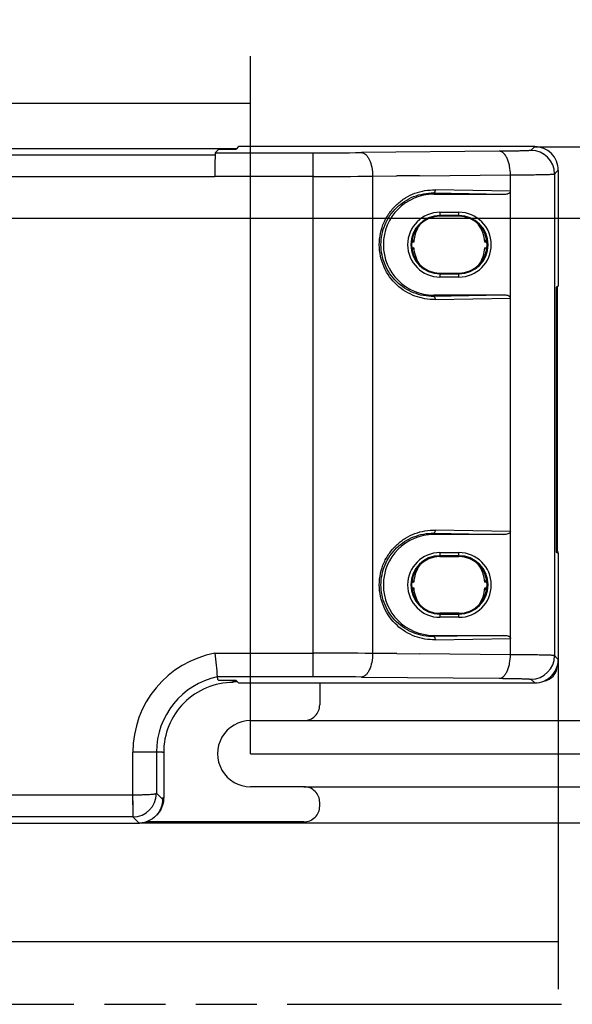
# Model space of a CAD drawing. Header units: millimetres. Extents: x 0 to 210, y 0 to 297.
# Tile 8 of 17: x 104 to 121, y 133 to 164. Entities that reach past the tile are written whole.
import ezdxf
from ezdxf.enums import TextEntityAlignment as Align

# ---------------------------------------------------------------- set-up
doc = ezdxf.new("R2010")
doc.units = ezdxf.units.MM
doc.header["$LTSCALE"] = 19.36
doc.linetypes.add('PHANTOM', pattern=[0.8, 0.45, -0.05, 0.1, -0.05, 0.1, -0.05])
doc.layers.get('0').update_dxf_attribs({"linetype": 'CONTINUOUS'})
doc.layers.add('DEFAULT_3', color=7, linetype='PHANTOM')
doc.layers.add('Z_DIM_2D', color=7, linetype='CONTINUOUS')
doc.styles.add('TEXTSTYLE_3', font='helveticaneueltw1g-ltcn.otf')
doc.dimstyles.new('DIMSTYLE_1', dxfattribs={"dimtxt": 2.1, "dimasz": 3.5, "dimexe": 1.5, "dimexo": 0, "dimgap": 0.525, "dimtad": 1, "dimdec": 0, "dimlfac": 2, "dimdsep": 46, "dimtxsty": 'TEXTSTYLE_3', "dimcen": 0.09, "dimclrt": 5, "dimadec": 0, "dimazin": 0, "dimtp": 0.5, "dimtm": 0.5, "dimtfac": 1, "dimtdec": 0, "dimtofl": 0, "dimtmove": 0, "dimatfit": 3, "dimfxl": 0, "dimtolj": 1, "dimarcsym": 0})
doc.dimstyles.new('DIMSTYLE_2', dxfattribs={"dimtxt": 2.1, "dimasz": 3.5, "dimexe": 1.5, "dimexo": 0, "dimgap": 0.525, "dimtad": 1, "dimdec": 0, "dimlfac": 2, "dimdsep": 46, "dimtxsty": 'TEXTSTYLE_3', "dimcen": 0.09, "dimclrt": 5, "dimadec": 0, "dimazin": 0, "dimtp": 0.3, "dimtm": 0.3, "dimtfac": 1, "dimtdec": 0, "dimtofl": 0, "dimtmove": 0, "dimatfit": 3, "dimfxl": 0, "dimtolj": 1, "dimarcsym": 0})
doc.dimstyles.new('DIMSTYLE_3', dxfattribs={"dimtxt": 2.1, "dimasz": 3.5, "dimexe": 1.5, "dimexo": 0, "dimgap": 0.525, "dimtad": 1, "dimdec": 3, "dimlfac": 2, "dimdsep": 46, "dimtxsty": 'TEXTSTYLE_3', "dimcen": 0.09, "dimclrt": 5, "dimadec": 0, "dimazin": 0, "dimtp": 0.3, "dimtm": 0.3, "dimtfac": 1, "dimtdec": 3, "dimtofl": 0, "dimtmove": 0, "dimatfit": 3, "dimfxl": 0, "dimtolj": 1, "dimarcsym": 0})
doc.dimstyles.new('DIMSTYLE_4', dxfattribs={"dimtxt": 2.1, "dimasz": 3.5, "dimexe": 1.5, "dimexo": 0, "dimgap": 0.525, "dimtad": 1, "dimdec": 3, "dimlfac": 2, "dimdsep": 46, "dimtxsty": 'TEXTSTYLE_3', "dimcen": 0.09, "dimclrt": 5, "dimadec": 0, "dimazin": 0, "dimtp": 0.1, "dimtm": 0.1, "dimtfac": 1, "dimtdec": 3, "dimtofl": 0, "dimtmove": 0, "dimatfit": 3, "dimfxl": 0, "dimtolj": 1, "dimarcsym": 0})
doc.dimstyles.new('DIMSTYLE_5', dxfattribs={"dimtxt": 2.1, "dimasz": 3.5, "dimexe": 1.5, "dimexo": 0, "dimgap": 0.525, "dimtad": 1, "dimdec": 1, "dimlfac": 2, "dimdsep": 46, "dimtxsty": 'TEXTSTYLE_3', "dimcen": 0.09, "dimclrt": 5, "dimadec": 0, "dimazin": 0, "dimtp": 0.3, "dimtm": 0.3, "dimtfac": 1, "dimtdec": 1, "dimtofl": 0, "dimtmove": 0, "dimatfit": 3, "dimfxl": 0, "dimtolj": 1, "dimarcsym": 0})

# ---------------------------------------------------------------- blocks, each defined once
blk = doc.blocks.new('*D1')
at = {"layer": 'Z_DIM_2D', "color": 2, "linetype": 'Continuous'}
for p, q in [((120.692, 143.631), (120.692, 133.16)), ((57.146, 139.11), (57.146, 133.16)), ((57.146, 134.66), (88.919, 134.66)), ((120.692, 134.66), (88.919, 134.66))]:
    blk.add_line(p, q, dxfattribs=at)
at = {"layer": 'Z_DIM_2D', "color": 5, "linetype": 'Continuous', "style": 'TEXTSTYLE_3'}
blk.add_text('127', height=2.1, dxfattribs=at).set_placement((88.919, 135.185), align=Align.CENTER)
blk = doc.blocks.new('_NONE')
blk = doc.blocks.new('*D2')
at = {"layer": 'Z_DIM_2D', "color": 2, "linetype": 'Continuous'}
for p, q in [((119.942, 159.902), (137.715, 159.902)), ((136.215, 159.902), (136.215, 149.168)), ((136.215, 138.435), (136.215, 149.168)), ((107.366, 138.435), (137.715, 138.435))]:
    blk.add_line(p, q, dxfattribs=at)
at = {"layer": 'Z_DIM_2D', "color": 5, "linetype": 'Continuous', "style": 'TEXTSTYLE_3'}
blk.add_text('43', height=2.1, rotation=90, dxfattribs=at).set_placement((135.69, 149.168), align=Align.CENTER)
blk = doc.blocks.new('*D3')
at = {"layer": 'Z_DIM_2D', "color": 2, "linetype": 'Continuous'}
for p, q in [((67.167, 157.635), (132.911, 157.635)), ((131.411, 157.635), (131.411, 149.135)), ((131.411, 140.635), (131.411, 149.135)), ((110.915, 140.635), (132.911, 140.635))]:
    blk.add_line(p, q, dxfattribs=at)
at = {"layer": 'Z_DIM_2D', "color": 5, "linetype": 'Continuous', "style": 'TEXTSTYLE_3'}
blk.add_text('34', height=2.1, rotation=90, dxfattribs=at).set_placement((130.886, 149.135), align=Align.CENTER)
blk = doc.blocks.new('*D4')
at = {"layer": 'Z_DIM_2D', "color": 2, "linetype": 'Continuous'}
for p, q in [((126.475, 140.635), (126.475, 147.518)), ((112.611, 141.685), (127.975, 141.685)), ((126.475, 141.685), (126.475, 140.635)), ((126.475, 139.585), (126.475, 140.635)), ((112.611, 139.585), (127.975, 139.585))]:
    blk.add_line(p, q, dxfattribs=at)
at = {"layer": 'Z_DIM_2D', "color": 5, "linetype": 'Continuous', "style": 'TEXTSTYLE_3'}
blk.add_text('4.2', height=2.1, rotation=90, dxfattribs=at).set_placement((125.95, 143.991))
blk = doc.blocks.new('*D6')
at = {"layer": 'Z_DIM_2D', "color": 2, "linetype": 'Continuous'}
for p, q in [((67.167, 157.635), (67.167, 162.776)), ((110.915, 140.635), (110.915, 162.776)), ((67.167, 161.276), (89.041, 161.276)), ((110.915, 161.276), (89.041, 161.276))]:
    blk.add_line(p, q, dxfattribs=at)
at = {"layer": 'Z_DIM_2D', "color": 5, "linetype": 'Continuous', "style": 'TEXTSTYLE_3'}
blk.add_text('87.5', height=2.1, dxfattribs=at).set_placement((89.041, 161.801), align=Align.CENTER)

msp = doc.modelspace()

# ---------------------------------------------------------------- linework, layer by layer
at = {"color": 7, "linetype": 'Continuous'}
for p, q in [((110.4683, 159.83468), (70.41892, 159.83465)), ((109.7933, 159.70741), (109.90772, 159.82183)), ((109.90772, 159.82183), (110.45544, 159.82183)), ((110.53588, 159.90226), (110.45544, 159.82183)), ((119.94171, 159.90226), (110.5358, 159.90226)), ((120.69155, 159.15066), (120.69155, 155.47864)), ((109.78044, 158.95752), (109.78044, 158.93992)), ((115.55768, 158.98192), (116.28276, 158.98864)), ((115.55768, 158.98192), (115.55768, 158.97135)), ((116.28276, 158.9781), (116.28276, 158.98864)), ((120.59903, 159.05984), (120.59903, 159.0711)), ((119.17095, 155.09372), (119.17095, 158.48832)), ((116.73276, 158.39103), (118.96506, 158.39103)), ((117.53276, 157.69103), (116.93276, 157.69103)), ((116.93276, 155.89103), (117.53276, 155.89103)), ((120.69155, 155.47864), (120.62475, 155.44525)), ((120.62475, 155.44525), (120.62475, 147.02847)), ((120.65773, 155.46174), (120.65773, 147.0697)), ((118.96506, 155.19103), (116.73276, 155.19103)), ((116.77985, 155.04924), (119.17097, 155.0936)), ((118.96506, 147.59103), (116.73276, 147.59103)), ((119.17097, 147.68845), (116.77985, 147.73281)), ((119.17095, 144.29372), (119.17095, 147.68833)), ((116.93276, 146.89103), (117.53276, 146.89103)), ((120.63538, 147.08497), (120.62475, 147.09029)), ((120.69155, 146.99508), (120.69155, 143.63139)), ((117.53276, 145.09103), (116.93276, 145.09103)), ((116.73276, 144.39103), (118.96506, 144.39103)), ((115.55768, 143.8107), (115.55768, 143.80013)), ((116.28278, 143.79342), (115.55768, 143.80013)), ((116.28278, 143.79342), (116.28278, 143.80395)), ((120.59903, 143.72221), (120.59903, 143.71095)), ((109.85811, 143.07464), (109.86584, 143.00211)), ((109.90772, 142.96023), (109.86584, 143.00211)), ((110.45544, 142.96023), (109.90772, 142.96023)), ((110.36503, 142.8989), (110.36503, 142.93465)), ((110.36524, 142.92394), (110.49172, 142.92394)), ((110.48102, 142.93464), (110.36657, 142.93464)), ((110.53588, 142.87979), (110.45544, 142.96023)), ((110.53588, 142.87979), (119.94172, 142.87979)), ((113.11066, 142.87979), (113.11066, 142.18472)), ((110.91503, 141.68472), (112.61058, 141.68472)), ((108.11893, 140.67143), (108.11893, 140.68464)), ((108.15043, 140.67146), (108.11893, 140.67143)), ((108.15043, 140.67146), (108.15471, 140.6692)), ((108.15471, 140.6692), (108.15471, 139.22175)), ((112.61074, 139.58472), (110.91503, 139.58472)), ((98.27248, 139.33091), (107.17498, 139.33091)), ((108.11893, 139.21153), (108.11893, 139.23831)), ((108.11893, 139.21153), (108.11893, 139.18606)), ((113.11066, 138.97043), (113.11066, 139.0848)), ((107.17421, 138.62948), (107.3652, 138.43556)), ((112.60924, 138.47049), (107.59352, 138.47049)), ((67.38249, 138.43468), (107.3661, 138.43468))]:
    msp.add_line(p, q, dxfattribs=at)
at = {"color": 9, "linetype": 'Continuous'}
for p, q in [((109.7933, 159.70741), (112.90843, 159.70741)), ((112.90776, 143.07464), (112.90776, 159.70741)), ((118.81782, 159.75489), (114.43781, 159.71409)), ((119.94172, 159.90226), (119.82329, 159.78358)), ((98.26047, 159.6398), (109.79245, 159.6398)), ((120.68803, 159.15006), (120.69155, 159.15066)), ((109.78044, 158.93992), (98.27248, 158.93992)), ((112.9261, 158.95753), (109.78044, 158.95752)), ((114.79098, 158.96421), (115.55768, 158.97135)), ((114.79098, 158.96421), (114.79098, 143.81785)), ((116.28276, 158.9781), (119.17093, 159.00499)), ((119.17093, 158.48821), (119.17093, 159.00499)), ((120.57285, 159.03408), (120.59903, 159.05984)), ((120.57285, 159.03408), (120.57285, 143.74796)), ((119.17093, 158.48821), (116.77984, 158.53259)), ((116.73276, 158.43263), (118.96506, 158.39103)), ((116.73276, 158.43263), (116.73276, 158.39103)), ((116.93276, 157.81919), (117.53276, 157.81919)), ((116.93276, 157.81919), (116.93276, 157.69103)), ((117.53276, 157.71925), (116.93276, 157.71925)), ((117.53276, 157.69103), (117.53276, 157.81919)), ((116.0981, 156.8744), (116.03815, 156.8744)), ((116.03923, 156.69509), (116.0981, 156.69509)), ((118.42717, 156.8744), (118.35955, 156.8744)), ((118.35955, 156.69509), (118.4266, 156.69509)), ((116.93276, 155.89103), (116.93276, 155.76286)), ((116.93276, 155.8628), (117.53276, 155.8628)), ((117.53276, 155.76286), (116.93276, 155.76286)), ((117.53276, 155.76286), (117.53276, 155.89103)), ((118.96506, 155.19103), (116.73276, 155.14943)), ((116.73276, 155.19103), (116.73276, 155.14943)), ((119.17097, 147.68845), (119.17097, 155.0936)), ((116.73276, 147.63263), (118.96506, 147.59103)), ((116.73276, 147.63263), (116.73276, 147.59103)), ((116.93276, 147.01919), (117.53276, 147.01919)), ((116.93276, 147.01919), (116.93276, 146.89103)), ((117.53276, 146.91925), (116.93276, 146.91925)), ((117.53276, 146.89103), (117.53276, 147.01919)), ((120.62475, 147.02847), (120.69155, 146.99508)), ((116.0981, 146.0744), (116.03815, 146.0744)), ((118.42717, 146.0744), (118.35955, 146.0744)), ((116.03923, 145.89509), (116.0981, 145.89509)), ((118.35955, 145.89509), (118.4266, 145.89509)), ((116.93276, 145.09103), (116.93276, 144.96286)), ((116.93276, 145.0628), (117.53276, 145.0628)), ((117.53276, 144.96286), (117.53276, 145.09103)), ((117.53276, 144.96286), (116.93276, 144.96286)), ((118.96506, 144.39103), (116.73276, 144.34943)), ((116.73276, 144.39103), (116.73276, 144.34943)), ((116.77984, 144.24946), (119.17093, 144.29384)), ((119.17093, 143.77705), (119.17093, 144.29384)), ((109.78421, 143.82452), (112.92619, 143.82453)), ((115.55768, 143.8107), (114.79098, 143.81785)), ((119.17093, 143.77705), (116.28278, 143.80395)), ((120.59903, 143.72221), (120.57285, 143.74796)), ((120.69155, 143.63139), (120.68803, 143.63199)), ((112.9081, 143.07464), (109.85811, 143.07464)), ((110.36756, 142.96023), (110.36657, 142.93464)), ((114.4378, 143.06796), (118.81782, 143.02716)), ((119.82328, 142.99847), (119.94172, 142.87979)), ((108.11893, 140.68464), (107.17498, 140.68464)), ((107.17498, 139.33091), (107.17498, 140.68238)), ((107.92495, 140.68464), (107.92495, 139.37872)), ((108.11893, 139.18606), (107.92495, 139.37872)), ((108.15471, 139.22175), (108.11893, 139.23831)), ((107.17421, 138.62948), (98.26047, 138.62948))]:
    msp.add_line(p, q, dxfattribs=at)
at = {"color": 7, "linetype": 'Continuous'}
for centre, radius, start, end in [((110.43042, 151.50346), 8.33119, 89.740341, 90.009451), ((119.94169, 159.15241), 0.74985, 359.957428, 89.998572), ((116.73276, 156.79103), 1.6, 90, 270), ((116.93276, 156.79103), 0.9, 90, 270), ((117.53276, 156.79103), 0.9, 270, 90), ((118.67377, 154.31678), 3.50577, 137.281498, 138.520299), ((115.78707, 154.31974), 3.50141, 41.318165, 42.718421), ((116.73276, 145.99103), 1.6, 90, 270), ((116.93276, 145.99103), 0.9, 90, 270), ((117.53276, 145.99103), 0.9, 270, 90), ((118.65158, 148.43246), 3.47574, 221.425855, 222.721562), ((167.68305, 149.15175), 58.14339, 185.2569402, 185.9994771), ((119.93831, 143.63009), 0.75324, 345.08938, 0.00738), ((119.94158, 143.62965), 0.74996, 342.05657, 345.058086), ((110.36893, 140.68464), 2.21422, 90.081291, 180.439475), ((112.61062, 142.18476), 0.50004, 269.995595, 359.995683), ((110.91503, 140.63472), 1.05, 89.999992, 269.999995), ((112.61076, 139.08482), 0.4999, 359.996505, 90.003461), ((112.61074, 138.97042), 0.49993, 269.82836, 0.001472), ((107.36889, 139.15741), 0.72318, 269.779214, 272.333632)]:
    msp.add_arc(centre, radius, start, end, dxfattribs=at)
at = {"color": 9, "linetype": 'Continuous'}
for centre, radius, start, end in [((112.9677, 321.22602), 161.51862, 269.9789738, 270.5215028), ((119.82269, 159.03341), 0.75016, 0.0353, 89.964488), ((112.97911, 404.49164), 245.53412, 269.9876306, 270.4228071), ((116.93276, 156.79103), 1.02817, 90, 270), ((116.93276, 156.79103), 0.92823, 90, 270), ((117.53276, 156.79103), 1.02817, 270, 90), ((117.53276, 156.79103), 0.92823, 270, 90), ((117.22883, 156.78474), 1.13428, 145.481653, 175.466485), ((117.22883, 156.78474), 1.13428, 4.533502, 35.693784), ((117.22883, 156.78474), 1.13428, 184.533502, 211.54304), ((117.22883, 156.78474), 1.13428, 326.899501, 355.466498), ((116.93276, 145.99103), 1.02817, 90, 270), ((116.93276, 145.99103), 0.92823, 90, 270), ((117.53276, 145.99103), 1.02817, 270, 90), ((117.53276, 145.99103), 0.92823, 270, 90), ((117.22883, 145.98474), 1.13428, 145.60054, 175.466484), ((117.22883, 145.98474), 1.13428, 4.533502, 35.7353), ((117.22883, 145.98474), 1.13428, 184.533502, 211.209673), ((117.22883, 145.98474), 1.13428, 326.386017, 355.466493), ((110.36893, 140.68464), 3.19387, 100.54908, 180.040514), ((112.9227, -117.45883), 261.28335, 89.5903083, 89.9992356), ((119.82269, 143.74864), 0.75016, 270.035367, 359.964415), ((110.36893, 140.68464), 2.44398, 102.064418, 180), ((112.92224, -28.84455), 171.91919, 89.4949017, 90.0047124), ((107.17398, 139.37935), 0.74987, 270.017288, 359.933587)]:
    msp.add_arc(centre, radius, start, end, dxfattribs=at)
at = {"color": 7, "linetype": 'Continuous'}
for centre, major_axis, ratio, start_param, end_param in [((120.15756, 143.4348), (0.41625, -0.27746), 0.99950518, -0.82806297, 0.53556103), ((119.94056, 143.63078), (-0.53049, 0.53049), 0.99969546, 9.04229677, 9.90949167)]:
    msp.add_ellipse(centre, major_axis=major_axis, ratio=ratio, start_param=start_param, end_param=end_param, dxfattribs=at)
for points, knots in [([(109.7933, 159.70741), (109.7927, 159.70681), (109.79233, 159.70385), (109.79138, 159.6985), (109.79069, 159.68973), (109.78944, 159.67216), (109.78814, 159.64267), (109.78728, 159.61715), (109.78685, 159.60246)], [0, 0, 0, 0, 0.02435416, 0.07770799, 0.16032976, 0.27206492, 0.5812801, 1, 1, 1, 1]), ([(109.78685, 159.60246), (109.78417, 159.5112), (109.78143, 159.2962), (109.78044, 159.08121), (109.78044, 158.95752)], [0, 0, 0, 0, 0.42467392, 1, 1, 1, 1]), ([(116.77985, 155.04924), (116.56269, 155.04636), (116.11675, 155.12167), (115.528, 155.48239), (115.18083, 155.96644), (115.03106, 156.42364), (114.97979, 156.9108), (115.08255, 157.40198), (115.32561, 157.81629), (115.55781, 158.07865), (115.83044, 158.28578), (116.13235, 158.43261), (116.45252, 158.51694), (116.67116, 158.53206), (116.77984, 158.53259)], [0, 0, 0, 0, 0.11814823, 0.23955116, 0.36671817, 0.4327407, 0.499561, 0.6316511, 0.69630417, 0.75941074, 0.821013, 0.88137388, 0.94087544, 1, 1, 1, 1]), ([(118.96506, 158.39103), (118.98555, 158.39103), (119.02655, 158.39379), (119.07684, 158.40494), (119.11494, 158.42026), (119.14143, 158.43609), (119.16376, 158.45769), (119.17098, 158.47818), (119.17095, 158.48832)], [0, 0, 0, 0, 0.25043277, 0.50073419, 0.62598728, 0.7511771, 0.87607519, 1, 1, 1, 1]), ([(116.0981, 156.8744), (116.09427, 156.88308), (116.07917, 156.91727), (116.0646, 156.95171), (116.0541, 156.97755)], [0, 0, 0, 0, 0.25385935, 1, 1, 1, 1]), ([(118.40875, 156.9904), (118.40496, 156.98101), (118.38919, 156.94207), (118.37242, 156.90355), (118.35955, 156.8744)], [0, 0, 0, 0, 0.24127799, 1, 1, 1, 1]), ([(119.17095, 155.09372), (119.17124, 155.13234), (119.10126, 155.17284), (119.02728, 155.18787), (118.98555, 155.19103), (118.96506, 155.19103)], [0, 0, 0, 0, 0.48531039, 0.7425876, 1, 1, 1, 1]), ([(116.77984, 144.24946), (116.56269, 144.24638), (116.1167, 144.32166), (115.52799, 144.68241), (115.18082, 145.16646), (115.03105, 145.62366), (114.97979, 146.11082), (115.08256, 146.602), (115.32562, 147.01631), (115.55782, 147.27867), (115.83047, 147.48579), (116.13238, 147.6326), (116.45253, 147.71698), (116.67117, 147.7322), (116.77985, 147.73281)], [0, 0, 0, 0, 0.11814515, 0.23954861, 0.36671607, 0.43273886, 0.4995594, 0.63164958, 0.69630295, 0.75940968, 0.82101171, 0.88137259, 0.94087481, 1, 1, 1, 1]), ([(119.17095, 147.68833), (119.17124, 147.6497), (119.10126, 147.60921), (119.02728, 147.59418), (118.98555, 147.59103), (118.96506, 147.59103)], [0, 0, 0, 0, 0.48531146, 0.74258814, 1, 1, 1, 1]), ([(120.69155, 146.99508), (120.69155, 147.00826), (120.68701, 147.03509), (120.67114, 147.05728), (120.66165, 147.06643)], [0, 0, 0, 0, 0.50006864, 1, 1, 1, 1]), ([(118.40875, 146.19041), (118.40496, 146.18101), (118.3892, 146.14207), (118.37242, 146.10355), (118.35955, 146.0744)], [0, 0, 0, 0, 0.24128267, 1, 1, 1, 1]), ([(116.05586, 145.79625), (116.05917, 145.80436), (116.0728, 145.8375), (116.08717, 145.87032), (116.0981, 145.89509)], [0, 0, 0, 0, 0.24460232, 1, 1, 1, 1]), ([(118.35955, 145.89509), (118.36374, 145.8856), (118.38018, 145.84839), (118.39591, 145.81087), (118.40726, 145.78277)], [0, 0, 0, 0, 0.25490277, 1, 1, 1, 1]), ([(118.96506, 144.39103), (118.98555, 144.39103), (119.02656, 144.38826), (119.07685, 144.37711), (119.11497, 144.36178), (119.14145, 144.34594), (119.16378, 144.32435), (119.17098, 144.30385), (119.17095, 144.29372)], [0, 0, 0, 0, 0.25045885, 0.50078623, 0.62605215, 0.75123796, 0.87612816, 1, 1, 1, 1]), ([(108.11704, 139.18606), (108.1171, 139.13822), (108.10971, 139.04223), (108.06974, 138.90333), (108.00271, 138.7754), (107.88402, 138.6246), (107.68419, 138.48366), (107.49354, 138.4387), (107.39834, 138.43482)], [0, 0, 0, 0, 0.12527127, 0.25048549, 0.37583135, 0.50110955, 0.75049458, 1, 1, 1, 1]), ([(108.14556, 139.12244), (108.13377, 139.04098), (108.08471, 138.8807), (107.98636, 138.74455), (107.92785, 138.68683)], [0, 0, 0, 0, 0.50036573, 1, 1, 1, 1])]:
    msp.add_open_spline(points, degree=3, knots=knots, dxfattribs=at)
at = {"color": 9, "linetype": 'Continuous'}
for points, knots in [([(114.43788, 159.71409), (114.46125, 159.71333), (114.51093, 159.70059), (114.57772, 159.65336), (114.63785, 159.5814), (114.71158, 159.44857), (114.77318, 159.23947), (114.79029, 159.05946), (114.79098, 158.96421)], [0, 0, 0, 0, 0.07891772, 0.16787525, 0.27202507, 0.39293773, 0.67847845, 1, 1, 1, 1]), ([(119.82329, 159.78358), (119.82123, 159.78223), (119.81368, 159.78091), (119.79906, 159.77866), (119.77611, 159.77674), (119.74512, 159.77462), (119.70585, 159.7726), (119.6379, 159.76971), (119.53457, 159.76641), (119.38982, 159.76291), (119.21908, 159.75975), (119.02552, 159.75703), (118.88915, 159.75557), (118.81782, 159.75489)], [0, 0, 0, 0, 0.00732774, 0.02205031, 0.04468872, 0.07562961, 0.11479112, 0.16184726, 0.27836799, 0.42295695, 0.59346044, 0.78738165, 1, 1, 1, 1]), ([(119.17093, 159.005), (119.17026, 159.09665), (119.15784, 159.23455), (119.11476, 159.4096), (119.07066, 159.52782), (119.01562, 159.62536), (118.95375, 159.69805), (118.88708, 159.74273), (118.83962, 159.75418), (118.81783, 159.75489)], [0, 0, 0, 0, 0.30920728, 0.46359228, 0.60728038, 0.73350792, 0.83966605, 0.92645715, 1, 1, 1, 1]), ([(119.17093, 159.00499), (119.27051, 159.00569), (119.46061, 159.00719), (119.73052, 159.01), (119.96858, 159.01321), (120.17054, 159.01677), (120.31463, 159.02009), (120.40922, 159.02305), (120.46398, 159.02505), (120.50734, 159.02732), (120.53977, 159.02893), (120.55975, 159.03174), (120.57038, 159.0323), (120.57285, 159.0341)], [0, 0, 0, 0, 0.21298494, 0.40661009, 0.57731657, 0.72218912, 0.83864348, 0.88555847, 0.92464142, 0.9557357, 0.97869684, 0.99344527, 1, 1, 1, 1]), ([(116.77984, 158.53268), (116.77967, 158.52055), (116.77709, 158.49638), (116.76724, 158.46046), (116.74764, 158.4336), (116.73276, 158.43263)], [0, 0, 0, 0, 0.31310493, 0.61516486, 1, 1, 1, 1]), ([(116.73273, 155.14943), (116.5166, 155.14516), (116.07888, 155.22687), (115.51922, 155.58618), (115.14879, 156.13924), (115.01274, 156.79103), (115.14879, 157.44281), (115.51922, 157.99587), (116.07888, 158.35518), (116.5166, 158.43689), (116.73273, 158.43262)], [0, 0, 0, 0, 0.1250349, 0.24994799, 0.37496797, 0.5, 0.62503203, 0.75005201, 0.8749651, 1, 1, 1, 1]), ([(116.73276, 155.14943), (116.74767, 155.14845), (116.7673, 155.1215), (116.77713, 155.0855), (116.77969, 155.06128), (116.77985, 155.04914)], [0, 0, 0, 0, 0.38494818, 0.68709378, 1, 1, 1, 1]), ([(116.73273, 144.34943), (116.5166, 144.34516), (116.07888, 144.42687), (115.51922, 144.78618), (115.14879, 145.33924), (115.01274, 145.99103), (115.14879, 146.64281), (115.51922, 147.19587), (116.07888, 147.55518), (116.5166, 147.63689), (116.73273, 147.63262)], [0, 0, 0, 0, 0.1250349, 0.24994799, 0.37496797, 0.5, 0.62503203, 0.75005201, 0.8749651, 1, 1, 1, 1]), ([(116.77985, 147.73291), (116.77969, 147.72077), (116.77713, 147.69655), (116.7673, 147.66056), (116.74767, 147.63361), (116.73276, 147.63263)], [0, 0, 0, 0, 0.31290756, 0.61505258, 1, 1, 1, 1]), ([(116.73276, 144.34943), (116.74764, 144.34845), (116.76724, 144.32159), (116.77709, 144.28567), (116.77967, 144.2615), (116.77984, 144.24937)], [0, 0, 0, 0, 0.38483574, 0.68689613, 1, 1, 1, 1]), ([(114.79098, 143.81785), (114.79029, 143.72259), (114.77318, 143.54258), (114.71158, 143.33349), (114.63785, 143.20066), (114.57772, 143.12869), (114.51093, 143.08146), (114.46125, 143.06872), (114.43788, 143.06796)], [0, 0, 0, 0, 0.32152154, 0.60706227, 0.72797493, 0.83212475, 0.92108227, 1, 1, 1, 1]), ([(118.81783, 143.02716), (118.83962, 143.02787), (118.88708, 143.03933), (118.95375, 143.084), (119.01562, 143.15669), (119.07066, 143.25422), (119.11476, 143.37245), (119.15784, 143.5475), (119.17026, 143.6854), (119.17093, 143.77705)], [0, 0, 0, 0, 0.07354291, 0.16033395, 0.26649188, 0.39271915, 0.53640699, 0.69079196, 1, 1, 1, 1]), ([(120.57285, 143.74796), (120.57037, 143.74977), (120.55975, 143.75032), (120.53977, 143.75314), (120.50734, 143.75474), (120.46398, 143.757), (120.40922, 143.759), (120.31463, 143.76196), (120.17054, 143.76528), (119.96858, 143.76884), (119.73052, 143.77206), (119.46061, 143.77487), (119.27051, 143.77637), (119.17093, 143.77707)], [0, 0, 0, 0, 0.00655421, 0.02130244, 0.04426349, 0.07535773, 0.11444068, 0.16135569, 0.27781015, 0.42268285, 0.59338951, 0.78701485, 1, 1, 1, 1]), ([(118.81782, 143.02716), (118.88914, 143.02649), (119.02547, 143.02502), (119.21902, 143.02229), (119.38978, 143.01913), (119.53458, 143.01566), (119.65093, 143.01188), (119.72917, 143.00848), (119.77584, 143.00531), (119.79883, 143.00338), (119.81357, 143.00114), (119.82118, 142.99981), (119.82328, 142.99847)], [0, 0, 0, 0, 0.21259776, 0.40640138, 0.57703502, 0.72171277, 0.83812325, 0.92410903, 0.95501831, 0.97772526, 0.99256624, 1, 1, 1, 1]), ([(107.17734, 139.14308), (107.17423, 139.07534), (107.17092, 138.97818), (107.17485, 138.8559), (107.17496, 138.76568), (107.17349, 138.69158), (107.17455, 138.64268), (107.17421, 138.62948)], [0, 0, 0, 0, 0.39603054, 0.56719656, 0.71443981, 0.92287411, 1, 1, 1, 1]), ([(107.17734, 139.14308), (107.17717, 139.15848), (107.1764, 139.22109), (107.1748, 139.2837), (107.17498, 139.33091)], [0, 0, 0, 0, 0.24599261, 1, 1, 1, 1]), ([(107.17498, 139.3308), (107.26969, 139.33006), (107.40733, 139.33131), (107.5826, 139.33745), (107.69434, 139.34342), (107.78654, 139.35018), (107.84962, 139.35718), (107.88749, 139.36378), (107.90647, 139.36838), (107.91827, 139.37242), (107.92438, 139.37653), (107.92495, 139.37871)], [0, 0, 0, 0, 0.37636917, 0.54686329, 0.69692741, 0.82095029, 0.91440149, 0.94862832, 0.97416468, 0.99101066, 1, 1, 1, 1]), ([(107.18707, 138.62959), (107.18654, 138.67849), (107.18309, 138.84966), (107.18005, 139.02082), (107.17734, 139.14308)], [0, 0, 0, 0, 0.28566619, 1, 1, 1, 1])]:
    msp.add_open_spline(points, degree=3, knots=knots, dxfattribs=at)
at = {"color": 7, "linetype": 'Continuous'}
for points in [[(120.68803, 159.15006), (120.65871, 159.12336), (120.6288, 159.09731), (120.59903, 159.0711)], [(116.0981, 156.8744), (116.07872, 156.88484), (116.05956, 156.8957), (116.04042, 156.90657)], [(118.35955, 156.8744), (118.38144, 156.88616), (118.40305, 156.89843), (118.42462, 156.91076)], [(120.65773, 147.0697), (120.65102, 147.07575), (120.64353, 147.08106), (120.63547, 147.08516)], [(118.35955, 146.0744), (118.38144, 146.08616), (118.40305, 146.09843), (118.42462, 146.11076)], [(116.0981, 145.89509), (116.07933, 145.885), (116.06078, 145.87452), (116.04226, 145.86398)], [(118.35955, 145.89509), (118.38058, 145.88375), (118.40137, 145.87195), (118.42213, 145.86013)], [(120.59903, 143.71095), (120.6288, 143.68474), (120.65871, 143.6587), (120.68803, 143.63199)], [(119.94172, 142.87979), (120.04157, 142.87981), (120.14334, 142.90055), (120.23522, 142.93962)], [(108.15278, 139.22175), (108.15284, 139.18856), (108.15031, 139.15529), (108.14556, 139.12244)]]:
    msp.add_open_spline(points, degree=3, dxfattribs=at)
at = {"layer": 'DEFAULT_3', "color": 91, "linetype": 'PHANTOM', "true_color": 0x80ff80}
msp.add_line((50.12864, 132.68), (150.12864, 132.68), dxfattribs=at)

# ---------------------------------------------------------------- dimensions: what is measured, and where the dimension line sits
at = {"layer": 'Z_DIM_2D', "color": 2, "linetype": 'Continuous'}
dim = msp.add_linear_dim(base=(110.91503, 161.27581), p1=(67.16699, 157.63472), p2=(110.91503, 140.63472), dimstyle='DIMSTYLE_5', override={"dimblk1": 'NONE', "dimblk2": 'NONE', "dimsah": 1}, dxfattribs=at)
dim.commit()
dim.dimension.update_dxf_attribs({"geometry": '*D6', "text_midpoint": (89.04101, 161.27581), "dimtype": 160})
for base, p1, p2, angle, dimstyle, picture, middle in [((136.21521, 138.43468), (119.94171, 159.90226), (107.3661, 138.43468), 270, 'DIMSTYLE_2', '*D2', (136.21521, 149.15281)), ((131.41072, 157.63472), (110.91503, 140.63472), (67.16699, 157.63472), 90, 'DIMSTYLE_3', '*D3', (131.41072, 149.14257)), ((126.47547, 139.58472), (112.61058, 141.68472), (112.61074, 139.58472), 270, 'DIMSTYLE_4', '*D4', (126.47547, 145.73105)), ((120.69155, 134.66009), (57.14638, 139.10957), (120.69155, 143.63139), 360, 'DIMSTYLE_1', '*D1', (88.96206, 134.66009))]:
    dim = msp.add_linear_dim(base=base, p1=p1, p2=p2, angle=angle, dimstyle=dimstyle, override={"dimblk1": 'NONE', "dimblk2": 'NONE', "dimsah": 1}, dxfattribs=at)
    dim.commit()
    dim.dimension.update_dxf_attribs({"geometry": picture, "text_midpoint": middle, "dimtype": 160})

doc.saveas('drawing.dxf')
